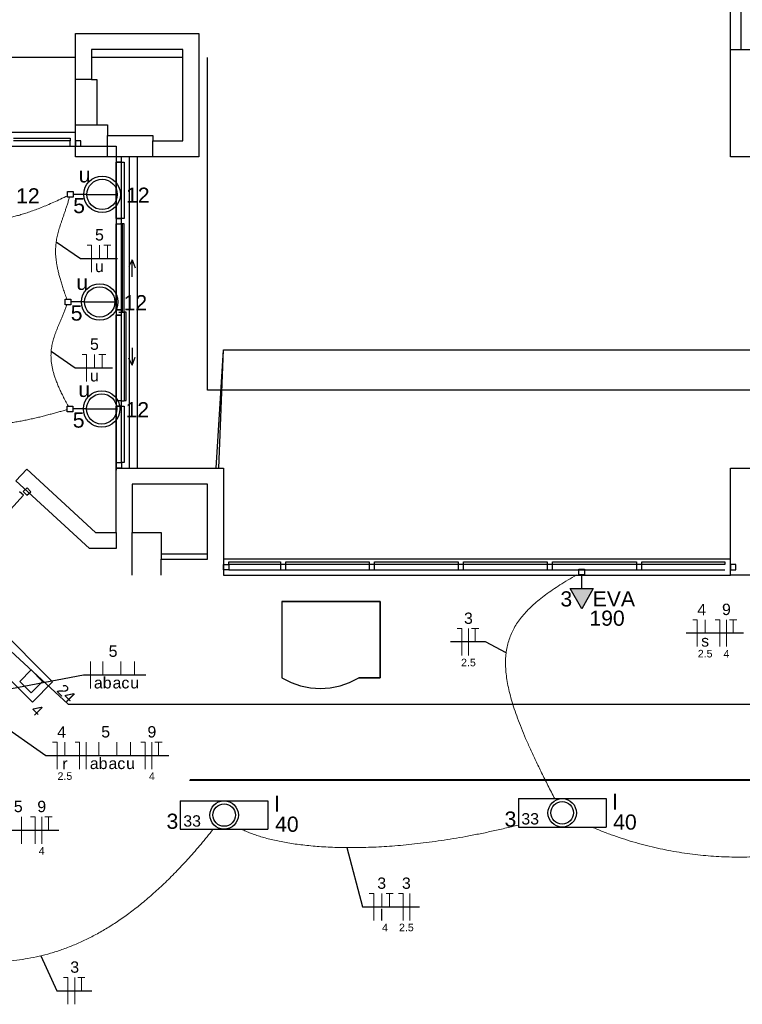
# Model space of a CAD drawing. Header units: millimetres. Extents: x 7 to 269, y 1 to 169.
# Tile 85 of 113: x 80 to 87, y 46 to 55. Entities that reach past the tile are written whole.
import ezdxf

# ---------------------------------------------------------------- set-up
doc = ezdxf.new("R2010")
doc.units = ezdxf.units.MM
doc.header["$MEASUREMENT"] = 0
for name, color, linetype, lineweight in [('Eletroduto - Marco Polo', 6, 'Continuous', 9), ('Fiação - Marco Polo', 3, 'Continuous', 9), ('Layout - Marco Polo', 252, 'Continuous', 25), ('Linha de Chamada - Marco Polo', 1, 'Continuous', 25), ('Luminárias - Marco Polo', 5, 'Continuous', 25), ('Textos - Marco Polo', 143, 'Continuous', 25), ('Tomadas - Marco Polo', 150, 'Continuous', 25)]:
    doc.layers.add(name, color=color, linetype=linetype, lineweight=lineweight)
doc.layers.add('Parede - Marco Polo', color=7, linetype='Continuous')
doc.styles.add('Arial', font='arial.ttf')

msp = doc.modelspace()

# ---------------------------------------------------------------- hatches: boundary and pattern name
at = {"layer": 'Tomadas - Marco Polo', "linetype": 'Continuous'}
msp.add_hatch(color=256, dxfattribs=at).paths.add_polyline_path([(85.2604, 49.5523), (85.3687, 49.3648), (85.4769, 49.5523)])

# ---------------------------------------------------------------- linework, layer by layer
at = {"layer": 'Eletroduto - Marco Polo', "linetype": 'Continuous'}
for points in [[(80.5806, 53.2139), (80.5146, 53.1826), (80.4517, 53.1539), (80.3919, 53.1279), (80.335, 53.1044), (80.2809, 53.0834), (80.2296, 53.0648), (80.181, 53.0486), (80.135, 53.0348), (80.0914, 53.0232), (80.0503, 53.0138), (80.0114, 53.0065), (79.9748, 53.0013), (79.9404, 52.9981), (79.908, 52.9969), (79.8775, 52.9976), (79.849, 53.0001), (79.8222, 53.0044), (79.7971, 53.0104), (79.7736, 53.0181), (79.7516, 53.0273), (79.7311, 53.0381), (79.7119, 53.0504), (79.6939, 53.0641), (79.6771, 53.0791), (79.6614, 53.0955), (79.6467, 53.113), (79.6328, 53.1318), (79.6198, 53.1517), (79.6075, 53.1726), (79.5958, 53.1945)], [(80.5742, 52.2517), (80.5564, 52.301), (80.5404, 52.3474), (80.5262, 52.3912), (80.5137, 52.4325), (80.5029, 52.4715), (80.4937, 52.5084), (80.486, 52.5433), (80.4799, 52.5765), (80.4752, 52.608), (80.4718, 52.6381), (80.4697, 52.6669), (80.4689, 52.6946), (80.4693, 52.7214), (80.4708, 52.7474), (80.4734, 52.7728), (80.4769, 52.7978), (80.4815, 52.8226), (80.4869, 52.8472), (80.4931, 52.872), (80.5001, 52.8971), (80.5078, 52.9225), (80.5162, 52.9486), (80.5251, 52.9755), (80.5345, 53.0033), (80.5445, 53.0323), (80.5548, 53.0625), (80.5655, 53.0942), (80.5764, 53.1275), (80.5876, 53.1626), (80.5989, 53.1998)], [(80.588, 51.2535), (80.5619, 51.3013), (80.5384, 51.3466), (80.5174, 51.3897), (80.4988, 51.4306), (80.4826, 51.4696), (80.4686, 51.5066), (80.4568, 51.542), (80.4471, 51.5758), (80.4393, 51.6081), (80.4334, 51.6391), (80.4294, 51.6689), (80.427, 51.6977), (80.4263, 51.7256), (80.4271, 51.7528), (80.4294, 51.7793), (80.433, 51.8054), (80.4378, 51.8311), (80.4438, 51.8566), (80.4509, 51.8821), (80.459, 51.9076), (80.468, 51.9334), (80.4778, 51.9595), (80.4883, 51.9861), (80.4995, 52.0134), (80.5111, 52.0414), (80.5232, 52.0703), (80.5357, 52.1003), (80.5484, 52.1315), (80.5613, 52.1639), (80.5743, 52.1979)], [(78.8076, 51.2581), (78.8961, 51.2278), (78.9819, 51.2006), (79.0651, 51.1766), (79.1458, 51.1555), (79.224, 51.1373), (79.2998, 51.1217), (79.3733, 51.1087), (79.4446, 51.0981), (79.5136, 51.0899), (79.5805, 51.0838), (79.6454, 51.0798), (79.7083, 51.0776), (79.7693, 51.0773), (79.8284, 51.0787), (79.8857, 51.0815), (79.9413, 51.0858), (79.9952, 51.0913), (80.0476, 51.098), (80.0984, 51.1057), (80.1478, 51.1143), (80.1958, 51.1237), (80.2425, 51.1337), (80.288, 51.1442), (80.3322, 51.155), (80.3754, 51.1661), (80.4175, 51.1773), (80.4586, 51.1885), (80.4988, 51.1996), (80.5382, 51.2104), (80.5768, 51.2208)], [(85.1181, 47.5947), (85.0545, 47.7184), (84.9957, 47.8362), (84.9415, 47.9482), (84.8919, 48.0549), (84.8471, 48.1563), (84.8071, 48.2528), (84.7717, 48.3445), (84.7412, 48.4317), (84.7155, 48.5146), (84.6945, 48.5935), (84.6785, 48.6685), (84.6672, 48.74), (84.6609, 48.8081), (84.6595, 48.8731), (84.663, 48.9353), (84.6714, 48.9947), (84.6848, 49.0518), (84.7033, 49.1067), (84.7267, 49.1596), (84.7551, 49.2109), (84.7887, 49.2606), (84.8273, 49.3091), (84.8709, 49.3566), (84.9198, 49.4033), (84.9737, 49.4494), (85.0329, 49.4952), (85.0972, 49.541), (85.1667, 49.5869), (85.2414, 49.6332), (85.3214, 49.6801)], [(81.936, 47.3093), (81.8236, 47.1716), (81.712, 47.0434), (81.6013, 46.9244), (81.4914, 46.8144), (81.3823, 46.7131), (81.2738, 46.6204), (81.1659, 46.5359), (81.0585, 46.4594), (80.9517, 46.3906), (80.8453, 46.3294), (80.7392, 46.2754), (80.6334, 46.2284), (80.5279, 46.1881), (80.4226, 46.1544), (80.3173, 46.127), (80.2121, 46.1055), (80.107, 46.0898), (80.0017, 46.0797), (79.8963, 46.0748), (79.7907, 46.075), (79.6849, 46.0799), (79.5788, 46.0893), (79.4722, 46.1031), (79.3653, 46.1208), (79.2578, 46.1424), (79.1498, 46.1675), (79.0412, 46.1959), (78.9319, 46.2273), (78.8218, 46.2615), (78.7109, 46.2983)], [(84.7795, 47.3493), (84.6535, 47.3188), (84.5298, 47.2909), (84.4085, 47.2656), (84.2896, 47.2428), (84.1732, 47.2225), (84.0592, 47.2046), (83.9479, 47.189), (83.8391, 47.1757), (83.733, 47.1645), (83.6296, 47.1554), (83.529, 47.1484), (83.4311, 47.1433), (83.3361, 47.1402), (83.244, 47.1388), (83.1548, 47.1392), (83.0686, 47.1414), (82.9855, 47.1451), (82.9054, 47.1504), (82.8284, 47.1572), (82.7547, 47.1654), (82.6841, 47.1749), (82.6169, 47.1857), (82.5529, 47.1978), (82.4923, 47.2109), (82.4351, 47.2252), (82.3814, 47.2404), (82.3312, 47.2566), (82.2846, 47.2736), (82.2415, 47.2914), (82.2022, 47.3099)], [(85.4647, 47.3295), (85.5664, 47.2881), (85.6682, 47.2503), (85.77, 47.2161), (85.8718, 47.1854), (85.9734, 47.158), (86.0747, 47.134), (86.1755, 47.1132), (86.2759, 47.0955), (86.3756, 47.0809), (86.4746, 47.0692), (86.5728, 47.0604), (86.67, 47.0544), (86.7662, 47.0511), (86.8612, 47.0505), (86.9549, 47.0523), (87.0472, 47.0567), (87.1381, 47.0634), (87.2273, 47.0723), (87.3148, 47.0835), (87.4005, 47.0968), (87.4843, 47.1121), (87.5661, 47.1293), (87.6457, 47.1484), (87.723, 47.1693), (87.798, 47.1918), (87.8705, 47.216), (87.9404, 47.2416), (88.0076, 47.2687), (88.072, 47.2971), (88.1336, 47.3268)]]:
    msp.add_spline(points, degree=3, dxfattribs=at)
at = {"layer": 'Fiação - Marco Polo'}
for p, q in [((80.7623, 52.753), (80.804, 52.753)), ((80.804, 52.503), (80.804, 52.753)), ((80.8776, 52.628), (80.8776, 52.753)), ((80.9178, 52.753), (80.9845, 52.753)), ((80.9512, 52.628), (80.9512, 52.753)), ((80.7153, 51.7344), (80.757, 51.7344)), ((80.757, 51.4844), (80.757, 51.7344)), ((80.8306, 51.6094), (80.8306, 51.7344)), ((80.8709, 51.7344), (80.9376, 51.7344)), ((80.9042, 51.6094), (80.9042, 51.7344)), ((86.403, 49.2627), (86.4446, 49.2627)), ((86.4446, 49.0127), (86.4446, 49.2627)), ((86.5182, 49.1377), (86.5182, 49.2627)), ((86.6127, 49.2627), (86.6543, 49.2627)), ((86.6543, 49.0127), (86.6543, 49.2627)), ((86.7168, 49.0127), (86.7168, 49.2627)), ((86.746, 49.2627), (86.8127, 49.2627)), ((86.7793, 49.1377), (86.7793, 49.2627)), ((84.2101, 49.1802), (84.2518, 49.1802)), ((84.2518, 48.9302), (84.2518, 49.1802)), ((84.3143, 48.9302), (84.3143, 49.1802)), ((84.3434, 49.1802), (84.4101, 49.1802)), ((84.3768, 49.0552), (84.3768, 49.1802)), ((80.7928, 48.6231), (80.7928, 48.8731)), ((80.9087, 48.7481), (80.9087, 48.8731)), ((81.0782, 48.7481), (81.0782, 48.8731)), ((81.2053, 48.7481), (81.2053, 48.8731)), ((80.4408, 48.1215), (80.4825, 48.1215)), ((80.4825, 47.8715), (80.4825, 48.1215)), ((80.5561, 47.9965), (80.5561, 48.1215)), ((80.6505, 48.1215), (80.6922, 48.1215)), ((80.6922, 47.8715), (80.6922, 48.1215)), ((80.7547, 47.8715), (80.7547, 48.1215)), ((80.8707, 47.9965), (80.8707, 48.1215)), ((81.0401, 47.9965), (81.0401, 48.1215)), ((81.1672, 47.9965), (81.1672, 48.1215)), ((81.2617, 48.1215), (81.3033, 48.1215)), ((81.3033, 47.8715), (81.3033, 48.1215)), ((81.3658, 47.8715), (81.3658, 48.1215)), ((81.395, 48.1215), (81.4616, 48.1215)), ((81.4283, 47.9965), (81.4283, 48.1215)), ((80.1527, 47.1754), (80.1527, 47.4254)), ((80.236, 47.4254), (80.2777, 47.4254)), ((80.2777, 47.1754), (80.2777, 47.4254)), ((80.3402, 47.1754), (80.3402, 47.4254)), ((80.3693, 47.4254), (80.436, 47.4254)), ((80.4027, 47.3004), (80.4027, 47.4254)), ((83.391, 46.7106), (83.4326, 46.7106)), ((83.4326, 46.4606), (83.4326, 46.7106)), ((83.5062, 46.5856), (83.5062, 46.7106)), ((83.5465, 46.7106), (83.6132, 46.7106)), ((83.5798, 46.5856), (83.5798, 46.7106)), ((83.6632, 46.7106), (83.7048, 46.7106)), ((83.7048, 46.4606), (83.7048, 46.7106)), ((83.7673, 46.4606), (83.7673, 46.7106)), ((80.543, 45.9284), (80.5847, 45.9284)), ((80.5847, 45.6784), (80.5847, 45.9284)), ((80.6472, 45.6784), (80.6472, 45.9284)), ((80.6763, 45.9284), (80.743, 45.9284)), ((80.7097, 45.8034), (80.7097, 45.9284))]:
    msp.add_line(p, q, dxfattribs=at)
at = {"layer": 'Layout - Marco Polo', "color": 9}
for p, q in [((86.7533, 54.5768), (86.7533, 59.4268)), ((86.8534, 54.5768), (86.8534, 59.3768)), ((77.8534, 53.8068), (80.6534, 53.8068)), ((81.1534, 53.5768), (81.1534, 50.6768)), ((81.2284, 53.5768), (81.2284, 50.6768)), ((81.9633, 50.6768), (82.0333, 51.7768)), ((81.9904, 50.6768), (82.0333, 51.7768)), ((82.0333, 51.7768), (107.297, 51.7768)), ((82.0333, 51.7768), (107.297, 51.7768))]:
    msp.add_line(p, q, dxfattribs=at)
at = {"layer": 'Layout - Marco Polo'}
for p, q in [((80.6534, 54.5018), (78.5533, 54.5018)), ((81.8834, 51.4018), (81.8834, 54.5018)), ((80.0784, 53.7513), (80.6034, 53.7513)), ((80.6034, 53.7268), (80.0784, 53.7268)), ((80.6034, 53.7263), (80.0784, 53.7263)), ((77.8534, 53.6768), (81.0333, 53.6768)), ((80.0784, 53.6768), (80.6034, 53.6768)), ((81.0333, 53.6768), (81.0333, 50.6568)), ((81.0333, 53.0018), (81.0333, 53.5268)), ((81.0828, 53.0018), (81.0828, 53.5268)), ((81.0833, 53.0018), (81.0833, 53.5268)), ((81.1078, 53.5268), (81.1078, 53.0018)), ((81.0333, 53.0018), (81.0833, 53.0018)), ((81.0333, 53.0018), (81.0333, 52.9518)), ((81.0833, 53.0018), (81.0333, 53.0018)), ((81.0333, 52.9518), (81.0833, 52.9518)), ((81.0333, 52.1518), (81.0333, 52.9518)), ((81.0583, 52.9518), (81.0893, 52.9518)), ((81.0893, 52.9518), (81.0738, 52.9518)), ((81.1078, 53.0018), (81.0828, 53.0018)), ((81.0833, 52.9518), (81.0833, 53.0018)), ((81.0833, 52.1518), (81.0833, 52.9518)), ((81.1084, 52.9518), (81.0893, 52.9518)), ((81.0893, 52.9518), (81.0893, 52.1283)), ((81.1084, 52.1283), (81.1084, 52.9518)), ((81.1818, 52.6173), (81.1523, 52.5538)), ((81.1818, 52.6173), (81.2094, 52.5418)), ((81.1818, 52.4573), (81.1818, 52.6173)), ((81.0333, 52.1518), (81.0833, 52.1518)), ((81.0333, 52.1518), (81.0333, 52.1018)), ((81.0833, 52.1518), (81.0333, 52.1518)), ((81.0893, 52.1268), (81.0583, 52.1268)), ((81.0833, 52.1018), (81.0833, 52.1518)), ((81.0893, 52.1283), (81.1084, 52.1283)), ((81.1278, 52.1283), (81.1084, 52.1283)), ((81.1084, 52.1283), (81.1084, 51.3048)), ((81.1278, 51.3048), (81.1278, 52.1283)), ((81.0833, 52.1018), (81.0333, 52.1018)), ((81.0333, 51.3018), (81.0333, 52.1018)), ((81.0333, 52.1018), (81.0833, 52.1018)), ((81.0833, 51.3018), (81.0833, 52.1018)), ((81.1818, 51.7963), (81.1818, 51.6363)), ((81.1818, 51.6363), (81.1523, 51.6998)), ((81.1818, 51.6363), (81.2094, 51.7113)), ((107.297, 51.4018), (81.8834, 51.4018)), ((81.0333, 51.3018), (81.0333, 51.2518)), ((81.0833, 51.3018), (81.0333, 51.3018)), ((81.0833, 51.2518), (81.0833, 51.3018)), ((81.0893, 51.3018), (81.1084, 51.3018)), ((81.0893, 51.3018), (81.1084, 51.3018)), ((81.1084, 51.3048), (81.1278, 51.3048)), ((81.0833, 51.2518), (81.0333, 51.2518)), ((81.0333, 50.7268), (81.0333, 51.2518)), ((81.0333, 51.2518), (81.0833, 51.2518)), ((81.0828, 50.7268), (81.0828, 51.2518)), ((81.0828, 51.2518), (81.1078, 51.2518)), ((81.0833, 50.7268), (81.0833, 51.2518)), ((81.1078, 51.2518), (81.1078, 50.7268)), ((80.2048, 50.4928), (80.1679, 50.4593)), ((80.2388, 50.4563), (80.2048, 50.4928)), ((79.8808, 50.1068), (80.1709, 50.4223)), ((79.8808, 50.1068), (80.1709, 50.4223)), ((80.1709, 50.4223), (80.1343, 50.4563)), ((80.1679, 50.4593), (80.2018, 50.4223)), ((80.2018, 50.4223), (80.2388, 50.4563)), ((86.7533, 49.8268), (82.0333, 49.8268)), ((86.7533, 49.8268), (82.0333, 49.8268)), ((82.0833, 49.8013), (82.5633, 49.8013)), ((82.5633, 49.7763), (82.0833, 49.7763)), ((82.5633, 49.8013), (82.5633, 49.7763)), ((82.6133, 49.7768), (82.5633, 49.7768)), ((82.5633, 49.7768), (82.5633, 49.7268)), ((82.6133, 49.7763), (82.6133, 49.8013)), ((82.6133, 49.8013), (83.3884, 49.8013)), ((82.6133, 49.7268), (82.6133, 49.7768)), ((83.3884, 49.7763), (82.6133, 49.7763)), ((83.3884, 49.8013), (83.3884, 49.7763)), ((83.4383, 49.7768), (83.3884, 49.7768)), ((83.3884, 49.7768), (83.3884, 49.7268)), ((83.4383, 49.7763), (83.4383, 49.8013)), ((83.4383, 49.8013), (84.2184, 49.8013)), ((83.4383, 49.7268), (83.4383, 49.7768)), ((84.2184, 49.7763), (83.4383, 49.7763)), ((84.2184, 49.8013), (84.2184, 49.7763)), ((84.2683, 49.7768), (84.2184, 49.7768)), ((84.2184, 49.7768), (84.2184, 49.7268)), ((84.2683, 49.7763), (84.2683, 49.8013)), ((84.2683, 49.8013), (85.0483, 49.8013)), ((84.2683, 49.7268), (84.2683, 49.7768)), ((85.0483, 49.7763), (84.2683, 49.7763)), ((85.0483, 49.8013), (85.0483, 49.7763)), ((85.0983, 49.7768), (85.0483, 49.7768)), ((85.0483, 49.7768), (85.0483, 49.7268)), ((85.0983, 49.7763), (85.0983, 49.8013)), ((85.0983, 49.8013), (85.8783, 49.8013)), ((85.0983, 49.7268), (85.0983, 49.7768)), ((85.8783, 49.7763), (85.0983, 49.7763)), ((85.8783, 49.8013), (85.8783, 49.7763)), ((85.9283, 49.7768), (85.8783, 49.7768)), ((85.8783, 49.7768), (85.8783, 49.7268)), ((85.9283, 49.7763), (85.9283, 49.8013)), ((85.9283, 49.8013), (86.7034, 49.8013)), ((85.9283, 49.7268), (85.9283, 49.7768)), ((86.7034, 49.7763), (85.9283, 49.7763)), ((86.7034, 49.8013), (86.7034, 49.7763)), ((86.8033, 49.7768), (86.7533, 49.7768)), ((86.7533, 49.7768), (86.7533, 49.7268)), ((86.8033, 49.7268), (86.8033, 49.7768)), ((82.0333, 49.6768), (86.7533, 49.6768)), ((82.0833, 49.7268), (82.5633, 49.7268)), ((82.5633, 49.7268), (82.6133, 49.7268)), ((82.6133, 49.7268), (83.3884, 49.7268)), ((83.3884, 49.7268), (83.4383, 49.7268)), ((83.4383, 49.7268), (84.2184, 49.7268)), ((84.2184, 49.7268), (84.2683, 49.7268)), ((84.2683, 49.7268), (85.0483, 49.7268)), ((85.0483, 49.7268), (85.0983, 49.7268)), ((85.0983, 49.7268), (85.8783, 49.7268)), ((85.8783, 49.7268), (85.9283, 49.7268)), ((85.9283, 49.7268), (86.7034, 49.7268)), ((86.7533, 49.7268), (86.8033, 49.7268)), ((79.4558, 49.5178), (80.5874, 48.4768)), ((83.4908, 49.4323), (82.5763, 49.4323)), ((82.5763, 49.4323), (82.5763, 48.7213)), ((82.5763, 49.4323), (82.5763, 48.7213)), ((82.5763, 49.4323), (83.4908, 49.4323)), ((83.4908, 48.7213), (83.4908, 49.4323)), ((83.4908, 49.4323), (83.4908, 48.7213)), ((83.2929, 48.7213), (83.4908, 48.7213)), ((83.4908, 48.7213), (83.2929, 48.7213)), ((80.5874, 48.4768), (105.0435, 48.4768)), ((104.2135, 47.7643), (81.7178, 47.7643)), ((81.7214, 47.7743), (104.2135, 47.7743))]:
    msp.add_line(p, q, dxfattribs=at)
msp.add_arc((82.9348, 49.3243), 0.7017, 239.292, 300.708, dxfattribs=at)
msp.add_arc((82.9348, 49.3243), 0.7017, 239.292, 300.708, dxfattribs=at)
at = {"layer": 'Linha de Chamada - Marco Polo'}
for p, q in [((80.4751, 52.7857), (80.6998, 52.628)), ((80.6998, 52.628), (81.047, 52.628)), ((80.4282, 51.767), (80.6528, 51.6094)), ((80.6528, 51.6094), (81.0001, 51.6094)), ((86.8752, 49.1377), (86.3405, 49.1377)), ((84.4726, 49.0552), (84.1476, 49.0552)), ((84.665, 48.9533), (84.4726, 49.0552)), ((79.1173, 48.4422), (80.7303, 48.7481)), ((80.7303, 48.7481), (81.3084, 48.7481)), ((79.7841, 48.414), (80.3783, 47.9965)), ((80.3783, 47.9965), (81.5241, 47.9965)), ((79.6916, 47.3004), (80.4985, 47.3004)), ((83.182, 47.139), (83.3285, 46.5856)), ((83.3285, 46.5856), (83.8597, 46.5856)), ((80.3306, 46.1302), (80.4805, 45.8034)), ((80.4805, 45.8034), (80.8055, 45.8034))]:
    msp.add_line(p, q, dxfattribs=at)
at = {"layer": 'Luminárias - Marco Polo'}
for p, q in [((80.5803, 53.2533), (80.6334, 53.2533)), ((80.5803, 53.2002), (80.5803, 53.2533)), ((80.6334, 53.2533), (80.6334, 53.2002)), ((80.7613, 53.2268), (80.6334, 53.2268)), ((80.7613, 53.2268), (81.0438, 53.2268)), ((80.6334, 53.2002), (80.5803, 53.2002)), ((80.5577, 52.2515), (80.6107, 52.2515)), ((80.5577, 52.1985), (80.5577, 52.2515)), ((80.6107, 52.2515), (80.6107, 52.1985)), ((80.7387, 52.2249), (80.6107, 52.2249)), ((80.7387, 52.2249), (81.0212, 52.2249)), ((80.6107, 52.1985), (80.5577, 52.1985)), ((80.5763, 51.2541), (80.6292, 51.2541)), ((80.5763, 51.2011), (80.5763, 51.2541)), ((80.6292, 51.2541), (80.6292, 51.2011)), ((80.7572, 51.2276), (80.6292, 51.2276)), ((80.7572, 51.2276), (81.0397, 51.2276)), ((80.6292, 51.2011), (80.5763, 51.2011)), ((79.7333, 49.3901), (80.4404, 48.683)), ((79.546, 49.2027), (80.2531, 48.4956)), ((80.2531, 48.4956), (80.4404, 48.683)), ((81.6308, 47.575), (82.4468, 47.575)), ((81.6308, 47.575), (81.6308, 47.31)), ((82.4468, 47.575), (82.4468, 47.31)), ((84.7794, 47.5951), (85.5954, 47.5951)), ((84.7794, 47.5951), (84.7794, 47.33)), ((85.5954, 47.5951), (85.5954, 47.33)), ((81.6308, 47.31), (82.4468, 47.31)), ((84.7794, 47.33), (85.5954, 47.33))]:
    msp.add_line(p, q, dxfattribs=at)
msp.add_lwpolyline([(80.2421, 48.7944), (80.1356, 48.6879), (80.2421, 48.5815), (80.3485, 48.6879), (80.2421, 48.7944)], close=True, dxfattribs=at)
for centre, radius in [((80.9026, 53.2268), 0.17), ((80.9026, 53.2268), 0.1412), ((80.88, 52.2249), 0.17), ((80.88, 52.2249), 0.1412), ((80.8985, 51.2276), 0.17), ((80.8985, 51.2276), 0.1412), ((82.0388, 47.4425), 0.1325), ((82.0388, 47.4425), 0.1046), ((85.1874, 47.4626), 0.1325), ((85.1874, 47.4626), 0.1046)]:
    msp.add_circle(centre, radius, dxfattribs=at)
at = {"layer": 'Parede - Marco Polo'}
for p, q in [((80.6534, 54.7268), (81.8033, 54.7268)), ((80.6534, 53.5768), (80.6534, 54.7268)), ((81.8033, 54.7268), (81.8033, 53.5768)), ((81.6534, 54.5768), (80.8033, 54.5768)), ((80.8033, 54.5768), (80.8033, 54.2968)), ((81.6534, 53.7268), (81.6534, 54.5768)), ((86.7533, 54.5768), (87.7533, 54.5768)), ((86.7533, 53.5768), (86.7533, 54.5768)), ((81.6534, 54.5018), (80.8033, 54.5018)), ((80.8033, 54.2968), (80.6534, 54.2968)), ((80.8033, 54.2968), (80.8534, 54.2968)), ((80.8534, 54.2968), (80.8534, 53.8768)), ((80.6534, 53.8768), (80.8534, 53.8768)), ((80.8534, 53.8768), (80.9534, 53.8768)), ((80.9534, 53.8768), (80.9534, 53.7768)), ((80.9534, 53.7768), (81.3734, 53.7768)), ((80.9534, 53.5768), (80.9534, 53.7768)), ((81.3734, 53.7768), (81.3734, 53.7268)), ((80.6034, 53.7513), (80.6034, 53.7263)), ((80.6034, 53.6768), (80.6034, 53.7268)), ((80.7034, 53.7268), (80.6534, 53.7268)), ((80.6534, 53.7268), (80.6534, 53.6768)), ((80.7034, 53.6768), (80.7034, 53.7268)), ((81.3734, 53.7268), (81.6534, 53.7268)), ((81.3734, 53.5768), (81.3734, 53.7268)), ((80.6534, 53.6768), (80.7034, 53.6768)), ((81.8033, 53.5768), (80.6534, 53.5768)), ((81.0333, 53.5768), (81.0333, 53.5268)), ((81.0833, 53.5768), (81.0333, 53.5768)), ((81.0833, 53.5268), (81.0333, 53.5268)), ((81.0333, 53.5268), (81.0833, 53.5268)), ((81.0828, 53.5268), (81.1078, 53.5268)), ((81.0833, 53.5268), (81.0833, 53.5768)), ((87.7533, 53.5768), (86.7533, 53.5768)), ((80.0999, 50.5558), (80.2013, 50.6663)), ((80.2013, 50.6663), (80.8423, 50.0768)), ((81.0333, 50.7268), (81.0833, 50.7268)), ((81.0333, 50.6768), (81.0333, 50.7268)), ((81.0333, 50.7268), (81.0833, 50.7268)), ((81.0333, 50.0768), (81.0333, 50.6768)), ((81.0333, 50.6768), (82.0333, 50.6768)), ((81.0833, 50.6768), (81.0333, 50.6768)), ((81.1078, 50.7268), (81.0828, 50.7268)), ((81.0833, 50.7268), (81.0833, 50.6768)), ((82.0333, 50.6768), (82.0333, 49.6768)), ((86.7533, 49.6768), (86.7533, 50.6768)), ((86.7533, 50.6768), (87.7533, 50.6768)), ((80.7839, 49.9268), (80.0999, 50.5558)), ((81.1833, 50.5268), (81.1833, 50.0768)), ((81.8834, 50.5268), (81.1833, 50.5268)), ((81.8834, 49.8268), (81.8834, 50.5268)), ((80.8423, 50.0768), (81.0333, 50.0768)), ((81.0333, 50.0768), (81.0333, 49.9268)), ((81.1833, 50.0768), (81.4534, 50.0768)), ((81.1833, 49.6768), (81.1833, 50.0768)), ((81.4534, 50.0768), (81.4534, 49.8268)), ((81.0333, 49.9268), (80.7839, 49.9268)), ((81.4534, 49.8768), (81.8834, 49.8768)), ((81.4534, 49.8268), (81.8834, 49.8268)), ((81.4534, 49.6768), (81.4534, 49.8268)), ((82.0333, 49.7268), (82.0333, 49.7768)), ((82.0333, 49.7768), (82.0833, 49.7768)), ((82.0833, 49.7763), (82.0833, 49.8013)), ((82.0833, 49.7768), (82.0833, 49.7268)), ((82.0833, 49.7268), (82.0333, 49.7268)), ((87.7533, 49.6768), (86.7533, 49.6768))]:
    msp.add_line(p, q, dxfattribs=at)
at = {"layer": 'Tomadas - Marco Polo'}
for p, q in [((85.3422, 49.7333), (85.3952, 49.7333)), ((85.3422, 49.6803), (85.3422, 49.7333)), ((85.3952, 49.6803), (85.3422, 49.6803)), ((85.3687, 49.5523), (85.3687, 49.6803)), ((85.3952, 49.7333), (85.3952, 49.6803)), ((85.3687, 49.3648), (85.2604, 49.5523)), ((85.2604, 49.5523), (85.4769, 49.5523)), ((85.4769, 49.5523), (85.3687, 49.3648))]:
    msp.add_line(p, q, dxfattribs=at)

# ---------------------------------------------------------------- texts
at = {"layer": 'Fiação - Marco Polo', "attachment_point": 8, "line_spacing_factor": 0.798, "style": 'Arial'}
for s, insert, char_height, width in [('5', (80.8777, 52.7955), 0.1059, 0.12708), ('u', (80.8777, 52.501), 0.1059, 0.12708), ('5', (80.8308, 51.7768), 0.1059, 0.12708), ('u', (80.8308, 51.4823), 0.1059, 0.12708), ('4', (86.487, 49.3048), 0.1059, 0.12708), ('9', (86.717, 49.3048), 0.1059, 0.12708), ('3', (84.314, 49.2223), 0.1059, 0.12708), ('s', (86.5185, 49.0108), 0.1059, 0.12708), ('5', (81.0045, 48.9153), 0.1059, 0.12708), ('2.5', (84.314, 48.8277), 0.0706, 0.25416), ('2.5', (86.5185, 48.9102), 0.0706, 0.25416), ('4', (86.717, 48.9102), 0.0706, 0.08472), ('ab', (80.9085, 48.6208), 0.1059, 0.25416), ('ac', (81.078, 48.6208), 0.1059, 0.25416), ('u', (81.2055, 48.6208), 0.1059, 0.12708), ('4', (80.525, 48.1638), 0.1059, 0.12708), ('5', (80.9355, 48.1638), 0.1059, 0.12708), ('9', (81.366, 48.1638), 0.1059, 0.12708), ('ab', (80.8705, 47.8693), 0.1059, 0.25416), ('r', (80.556, 47.8693), 0.1059, 0.12708), ('ac', (81.04, 47.8693), 0.1059, 0.25416), ('u', (81.167, 47.8693), 0.1059, 0.12708), ('2.5', (80.556, 47.7692), 0.0706, 0.25416), ('4', (81.366, 47.7692), 0.0706, 0.08472), ('5', (80.1215, 47.4678), 0.1059, 0.12708), ('9', (80.34, 47.4678), 0.1059, 0.12708), ('4', (80.34, 47.0732), 0.0706, 0.08472), ('3', (83.506, 46.7528), 0.1059, 0.12708), ('3', (83.736, 46.7528), 0.1059, 0.12708), ('l', (83.506, 46.4583), 0.1059, 0.12708), ('4', (83.5375, 46.3582), 0.0706, 0.08472), ('2.5', (83.736, 46.3582), 0.0706, 0.25416), ('3', (80.647, 45.9708), 0.1059, 0.12708)]:
    msp.add_mtext(s, dxfattribs=dict(at, insert=insert, char_height=char_height, width=width))
at = {"layer": 'Luminárias - Marco Polo', "char_height": 0.1059, "width": 0.25416, "attachment_point": 7, "line_spacing_factor": 0.798, "style": 'Arial'}
for insert in [(81.6585, 47.3328), (84.807, 47.3528)]:
    msp.add_mtext('33', dxfattribs=dict(at, insert=insert))
at = {"layer": 'Textos - Marco Polo', "char_height": 0.1412, "line_spacing_factor": 0.798, "style": 'Arial'}
for s, insert, width, attachment_point in [('u', (80.7396, 53.3365), 0.16944, 8), ('12', (80.211, 53.143), 0.33888, 8), ('12', (81.235, 53.149), 0.33888, 8), ('5', (80.688, 53.0505), 0.16944, 8), ('u', (80.7171, 52.3345), 0.16944, 8), ('12', (81.212, 52.147), 0.33888, 8), ('5', (80.665, 52.0485), 0.16944, 8), ('u', (80.7356, 51.337), 0.16944, 8), ('12', (81.2305, 51.1495), 0.33888, 8), ('5', (80.684, 51.051), 0.16944, 8), ('3', (85.2253, 49.3844), 0.16944, 8), ('EVA', (85.6685, 49.3875), 0.50832, 8), ('190', (85.605, 49.2046), 0.50832, 8), ('l', (82.509, 47.473), 0.16944, 7), ('l', (85.6575, 47.493), 0.16944, 7), ('3', (81.502, 47.312), 0.16944, 7), ('40', (82.5135, 47.2845), 0.33888, 7), ('3', (84.6505, 47.332), 0.16944, 7), ('40', (85.662, 47.3045), 0.33888, 7)]:
    msp.add_mtext(s, dxfattribs=dict(at, insert=insert, width=width, attachment_point=attachment_point))
at = {"layer": 'Textos - Marco Polo', "char_height": 0.1059, "attachment_point": 8, "rotation": 315.00074, "line_spacing_factor": 0.798, "style": 'Arial'}
for s, insert, width in [('24', (80.5307, 48.5396), 0.25416), ('4', (80.2602, 48.3841), 0.12708)]:
    msp.add_mtext(s, dxfattribs=dict(at, insert=insert, width=width))

doc.saveas('drawing.dxf')
